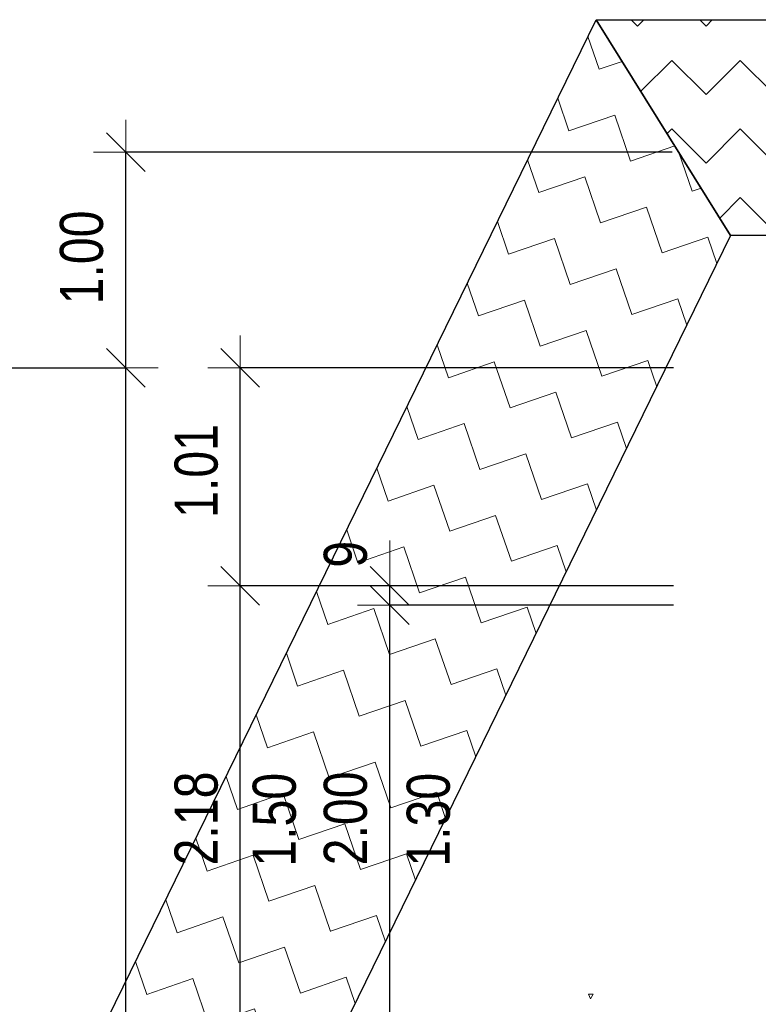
# Model space of a CAD drawing. Header units: centimetres. Extents: x -7.1 to 26.5, y -14.7 to 18.1.
# Tile 44 of 186: x -2.2 to 1.2, y 8.2 to 12.8. Entities that reach past the tile are written whole.
import ezdxf

# ---------------------------------------------------------------- set-up
doc = ezdxf.new("R2010")
doc.units = ezdxf.units.CM
doc.header["$LTSCALE"] = 10
doc.header["$PDMODE"] = 65
doc.linetypes.add('AUSGEZOGEN', pattern=[0])
doc.layers.add('XR$2$105 Cotations100', color=7, linetype='Continuous')
doc.layers.add('XR$3$035 Dalles', color=7, linetype='Continuous')
doc.styles.add('ARIAL', font='arial.ttf')
doc.dimstyles.new('DIMSTYLE_2', dxfattribs={"dimtxt": 0.2, "dimasz": 0.3, "dimexe": 0, "dimexo": 0, "dimgap": 0.1, "dimtad": 2, "dimrnd": 0.005, "dimzin": 4, "dimdsep": 46, "dimtxsty": 'ARIAL', "dimblk1": 'ALL_ML_STRICH', "dimblk2": 'ALL_ML_STRICH', "dimsah": 1, "dimcen": 0, "dimclrd": 7, "dimclre": 7, "dimclrt": 7, "dimadec": 0, "dimazin": 0, "dimtfac": 1, "dimtdec": 0, "dimtix": 1, "dimtmove": 2, "dimatfit": 3, "dimfxl": 0, "dimtzin": 0, "dimlwd": 0, "dimlwe": 18, "dimarcsym": 0})
doc.dimstyles.new('DIMSTYLE_3', dxfattribs={"dimtxt": 0.2, "dimasz": 0.3, "dimexe": 0, "dimexo": 0, "dimgap": 0.1, "dimtad": 2, "dimrnd": 0.005, "dimzin": 4, "dimdsep": 46, "dimtxsty": 'ARIAL', "dimblk1": 'ALL_ML_STRICH', "dimblk2": 'ALL_ML_STRICH', "dimsah": 1, "dimcen": 0, "dimclrd": 7, "dimclre": 7, "dimclrt": 7, "dimadec": 0, "dimazin": 0, "dimtfac": 1, "dimtdec": 0, "dimtix": 1, "dimtmove": 2, "dimatfit": 3, "dimfxl": 0, "dimtzin": 0, "dimlwd": 0, "dimlwe": 18, "dimarcsym": 0})
doc.dimstyles.new('DIMSTYLE_7', dxfattribs={"dimtxt": 0.2, "dimasz": 0.3, "dimexe": 0, "dimexo": 0, "dimgap": 0.1, "dimtad": 2, "dimdec": 1, "dimlfac": 100, "dimrnd": 0.5, "dimzin": 4, "dimdsep": 46, "dimtxsty": 'ARIAL', "dimblk1": 'ALL_ML_STRICH', "dimblk2": 'ALL_ML_STRICH', "dimsah": 1, "dimcen": 0, "dimclrd": 7, "dimclre": 7, "dimclrt": 7, "dimadec": 0, "dimazin": 0, "dimtfac": 1, "dimtdec": 0, "dimtix": 1, "dimtmove": 2, "dimatfit": 3, "dimfxl": 0, "dimtvp": 1.2, "dimtzin": 0, "dimlwd": 0, "dimlwe": 18, "dimarcsym": 0})

# ---------------------------------------------------------------- blocks, each defined once
blk = doc.blocks.new('ALL_ML_STRICH')
at = {"color": 0, "linetype": 'ByBlock', "lineweight": -2}
for p, q in [((0, -0.5), (0, 0.5)), ((-0.3, -0.3), (0.3, 0.3)), ((-1, 0), (0.5, 0))]:
    blk.add_line(p, q, dxfattribs=at)
blk = doc.blocks.new('*D50')
at = {"layer": 'DEFPOINTS', "color": 7, "linetype": 'AUSGEZOGEN', "lineweight": 18, "transparency": 16777216}
for p in [(-1.7359, 11.1435), (-1.7359, -4.0565), (-0.678, -4.0565)]:
    blk.add_point(p, dxfattribs=at)
at = {"layer": 'XR$2$105 Cotations100', "color": 7, "linetype": 'AUSGEZOGEN', "lineweight": -2, "transparency": 16777216}
for p, q in [((-7.0874, 11.1435), (-1.7359, 11.1435)), ((-1.7359, -4.0565), (-1.7359, 11.1435)), ((0.7976, -4.0565), (-1.7359, -4.0565))]:
    blk.add_line(p, q, dxfattribs=at)
at = {"layer": 'XR$2$105 Cotations100', "color": 7, "linetype": 'AUSGEZOGEN', "lineweight": 18, "transparency": 16777216, "xscale": 0.3, "yscale": 0.3, "zscale": 0.3}
for p, rotation in [((-1.7359, 11.1435), 90), ((-1.7359, -4.0565), 270)]:
    blk.add_blockref('ALL_ML_STRICH', p, dxfattribs=dict(at, rotation=rotation))
at = {"layer": 'XR$2$105 Cotations100', "color": 7, "linetype": 'AUSGEZOGEN', "lineweight": 18, "transparency": 16777216, "insert": (-1.9401, 3.5492), "char_height": 0.2, "width": 0.8, "attachment_point": 5, "rotation": 90, "style": 'ARIAL'}
blk.add_mtext('\\W0.80;\\A1;{\\A1;{15.20\\H0.132000;\\S^ ;}}', dxfattribs=at)
blk = doc.blocks.new('*D51')
at = {"layer": 'DEFPOINTS', "color": 7, "linetype": 'AUSGEZOGEN', "lineweight": 18, "transparency": 16777216}
for p in [(-1.7359, 12.1435), (-1.7359, 11.1435), (-1.7359, 11.1435)]:
    blk.add_point(p, dxfattribs=at)
at = {"layer": 'XR$2$105 Cotations100', "color": 7, "linetype": 'AUSGEZOGEN', "lineweight": -2, "transparency": 16777216}
for p, q in [((0.7976, 12.1435), (-1.7359, 12.1435)), ((-1.7359, 11.1435), (-1.7359, 12.1435)), ((-7.0874, 11.1435), (-1.7359, 11.1435))]:
    blk.add_line(p, q, dxfattribs=at)
at = {"layer": 'XR$2$105 Cotations100', "color": 7, "linetype": 'AUSGEZOGEN', "lineweight": 18, "transparency": 16777216, "xscale": 0.3, "yscale": 0.3, "zscale": 0.3}
for p, rotation in [((-1.7359, 12.1435), 90), ((-1.7359, 11.1435), 270)]:
    blk.add_blockref('ALL_ML_STRICH', p, dxfattribs=dict(at, rotation=rotation))
at = {"layer": 'XR$2$105 Cotations100', "color": 7, "linetype": 'AUSGEZOGEN', "lineweight": 18, "transparency": 16777216, "insert": (-1.9401, 11.6553), "char_height": 0.2, "width": 0.64, "attachment_point": 5, "rotation": 90, "style": 'ARIAL'}
blk.add_mtext('\\W0.80;\\A1;{\\A1;{1.00\\H0.132000;\\S^ ;}}', dxfattribs=at)
blk = doc.blocks.new('*D59')
at = {"layer": 'DEFPOINTS', "color": 7, "linetype": 'AUSGEZOGEN', "lineweight": 18, "transparency": 16777216}
for p in [(-1.0136, 10.1335), (-1.205, 7.9535), (-0.9905, 7.9535)]:
    blk.add_point(p, dxfattribs=at)
at = {"layer": 'XR$2$105 Cotations100', "color": 7, "linetype": 'AUSGEZOGEN', "lineweight": -2, "transparency": 16777216}
for p, q in [((0.8046, 10.1335), (-1.205, 10.1335)), ((-1.205, 7.9535), (-1.205, 10.1335)), ((0.8046, 7.9535), (-1.205, 7.9535))]:
    blk.add_line(p, q, dxfattribs=at)
at = {"layer": 'XR$2$105 Cotations100', "color": 7, "linetype": 'AUSGEZOGEN', "lineweight": 18, "transparency": 16777216, "xscale": 0.3, "yscale": 0.3, "zscale": 0.3}
for p, rotation in [((-1.205, 10.1335), 90), ((-1.205, 7.9535), 270)]:
    blk.add_blockref('ALL_ML_STRICH', p, dxfattribs=dict(at, rotation=rotation))
at = {"layer": 'XR$2$105 Cotations100', "color": 7, "linetype": 'AUSGEZOGEN', "lineweight": 18, "transparency": 16777216, "insert": (-1.4084, 9.0549), "char_height": 0.2, "width": 0.64, "attachment_point": 5, "rotation": 90, "style": 'ARIAL'}
blk.add_mtext('\\W0.80;\\A1;{\\A1;{2.18\\H0.132000;\\S^ ;}}', dxfattribs=at)
at = {"layer": 'XR$2$105 Cotations100', "color": 7, "linetype": 'AUSGEZOGEN', "lineweight": 18, "transparency": 16777216, "insert": (-1.1473, 8.8313), "char_height": 0.2, "width": 0.01, "attachment_point": 1, "rotation": 90, "line_spacing_factor": 0.60241, "style": 'ARIAL'}
blk.add_mtext('\\W0.80;1.50', dxfattribs=at)
blk = doc.blocks.new('*D60')
at = {"layer": 'DEFPOINTS', "color": 7, "linetype": 'AUSGEZOGEN', "lineweight": 18, "transparency": 16777216}
for p in [(-1.0751, 11.1435), (-1.205, 10.1335), (-1.0136, 10.1335)]:
    blk.add_point(p, dxfattribs=at)
at = {"layer": 'XR$2$105 Cotations100', "color": 7, "linetype": 'AUSGEZOGEN', "lineweight": -2, "transparency": 16777216}
for p, q in [((0.8046, 11.1435), (-1.205, 11.1435)), ((-1.205, 10.1335), (-1.205, 11.1435)), ((0.8046, 10.1335), (-1.205, 10.1335))]:
    blk.add_line(p, q, dxfattribs=at)
at = {"layer": 'XR$2$105 Cotations100', "color": 7, "linetype": 'AUSGEZOGEN', "lineweight": 18, "transparency": 16777216, "xscale": 0.3, "yscale": 0.3, "zscale": 0.3}
for p, rotation in [((-1.205, 11.1435), 90), ((-1.205, 10.1335), 270)]:
    blk.add_blockref('ALL_ML_STRICH', p, dxfattribs=dict(at, rotation=rotation))
at = {"layer": 'XR$2$105 Cotations100', "color": 7, "linetype": 'AUSGEZOGEN', "lineweight": 18, "transparency": 16777216, "insert": (-1.4084, 10.6655), "char_height": 0.2, "width": 0.64, "attachment_point": 5, "rotation": 90, "style": 'ARIAL'}
blk.add_mtext('\\W0.80;\\A1;{\\A1;{1.01\\H0.132000;\\S^ ;}}', dxfattribs=at)
blk = doc.blocks.new('*D70')
at = {"layer": 'DEFPOINTS', "color": 7, "linetype": 'AUSGEZOGEN', "lineweight": 18, "transparency": 16777216}
for p in [(-0.4323, 8.0435), (-0.512, 7.9535), (-0.447, 7.9535)]:
    blk.add_point(p, dxfattribs=at)
at = {"layer": 'XR$2$105 Cotations100', "color": 7, "linetype": 'AUSGEZOGEN', "lineweight": -2, "transparency": 16777216}
for p, q in [((0.8046, 8.0435), (-0.512, 8.0435)), ((-0.512, 7.9535), (-0.512, 8.0435)), ((0.8046, 7.9535), (-0.512, 7.9535))]:
    blk.add_line(p, q, dxfattribs=at)
at = {"layer": 'XR$2$105 Cotations100', "color": 7, "linetype": 'AUSGEZOGEN', "lineweight": 18, "transparency": 16777216, "xscale": 0.3, "yscale": 0.3, "zscale": 0.3}
for p, rotation in [((-0.512, 7.9535), 270), ((-0.512, 8.0435), 90)]:
    blk.add_blockref('ALL_ML_STRICH', p, dxfattribs=dict(at, rotation=rotation))
at = {"layer": 'XR$2$105 Cotations100', "color": 7, "linetype": 'AUSGEZOGEN', "lineweight": 18, "transparency": 16777216, "insert": (-0.7163, 7.805), "char_height": 0.2, "width": 0.48, "attachment_point": 5, "rotation": 90, "style": 'ARIAL'}
blk.add_mtext('\\W0.80;\\A1;{\\A1;{9\\H0.132000;\\S^ ;}}', dxfattribs=at)
blk = doc.blocks.new('*D71')
at = {"layer": 'DEFPOINTS', "color": 7, "linetype": 'AUSGEZOGEN', "lineweight": 18, "transparency": 16777216}
for p in [(-0.4192, 10.0435), (-0.512, 8.0435), (-0.4323, 8.0435)]:
    blk.add_point(p, dxfattribs=at)
at = {"layer": 'XR$2$105 Cotations100', "color": 7, "linetype": 'AUSGEZOGEN', "lineweight": -2, "transparency": 16777216}
for p, q in [((0.8046, 10.0435), (-0.512, 10.0435)), ((-0.512, 8.0435), (-0.512, 10.0435)), ((0.8046, 8.0435), (-0.512, 8.0435))]:
    blk.add_line(p, q, dxfattribs=at)
at = {"layer": 'XR$2$105 Cotations100', "color": 7, "linetype": 'AUSGEZOGEN', "lineweight": 18, "transparency": 16777216, "xscale": 0.3, "yscale": 0.3, "zscale": 0.3}
for p, rotation in [((-0.512, 10.0435), 90), ((-0.512, 8.0435), 270)]:
    blk.add_blockref('ALL_ML_STRICH', p, dxfattribs=dict(at, rotation=rotation))
at = {"layer": 'XR$2$105 Cotations100', "color": 7, "linetype": 'AUSGEZOGEN', "lineweight": 18, "transparency": 16777216, "insert": (-0.7163, 9.0553), "char_height": 0.2, "width": 0.64, "attachment_point": 5, "rotation": 90, "style": 'ARIAL'}
blk.add_mtext('\\W0.80;\\A1;{\\A1;{2.00\\H0.132000;\\S^ ;}}', dxfattribs=at)
at = {"layer": 'XR$2$105 Cotations100', "color": 7, "linetype": 'AUSGEZOGEN', "lineweight": 18, "transparency": 16777216, "insert": (-0.4332, 8.8313), "char_height": 0.2, "width": 0.01, "attachment_point": 1, "rotation": 90, "line_spacing_factor": 0.60241, "style": 'ARIAL'}
blk.add_mtext('\\W0.80;1.30', dxfattribs=at)
blk = doc.blocks.new('*D72')
at = {"layer": 'DEFPOINTS', "color": 7, "linetype": 'AUSGEZOGEN', "lineweight": 18, "transparency": 16777216}
for p in [(-0.3857, 10.1335), (-0.512, 10.0435), (-0.4192, 10.0435)]:
    blk.add_point(p, dxfattribs=at)
at = {"layer": 'XR$2$105 Cotations100', "color": 7, "linetype": 'AUSGEZOGEN', "lineweight": -2, "transparency": 16777216}
for p, q in [((0.8046, 10.1335), (-0.512, 10.1335)), ((-0.512, 10.0435), (-0.512, 10.1335)), ((0.8046, 10.0435), (-0.512, 10.0435))]:
    blk.add_line(p, q, dxfattribs=at)
at = {"layer": 'XR$2$105 Cotations100', "color": 7, "linetype": 'AUSGEZOGEN', "lineweight": 18, "transparency": 16777216, "xscale": 0.3, "yscale": 0.3, "zscale": 0.3}
for p, rotation in [((-0.512, 10.0435), 270), ((-0.512, 10.1335), 90)]:
    blk.add_blockref('ALL_ML_STRICH', p, dxfattribs=dict(at, rotation=rotation))
at = {"layer": 'XR$2$105 Cotations100', "color": 7, "linetype": 'AUSGEZOGEN', "lineweight": 18, "transparency": 16777216, "insert": (-0.7163, 10.2795), "char_height": 0.2, "width": 0.48, "attachment_point": 5, "rotation": 90, "style": 'ARIAL'}
blk.add_mtext('\\W0.80;\\A1;{\\A1;{9\\H0.132000;\\S^ ;}}', dxfattribs=at)
blk = doc.blocks.new('COMPLEXOBJECT_272')
at = {"layer": 'XR$3$035 Dalles', "color": 253, "linetype": 'AUSGEZOGEN', "lineweight": 13, "transparency": 33554687}
for p, q in [((0.4309, 8.2412), (0.4092, 8.2399)), ((0.4092, 8.2399), (0.4187, 8.2195)), ((0.4187, 8.2195), (0.4309, 8.2412))]:
    blk.add_line(p, q, dxfattribs=at)

msp = doc.modelspace()

# ---------------------------------------------------------------- hatches: boundary and pattern name
at = {"layer": 'XR$3$035 Dalles', "linetype": 'AUSGEZOGEN', "lineweight": 13, "transparency": 33554687}
h = msp.add_hatch(dxfattribs=at)
h.set_pattern_fill('MUSTER', color=8, scale=0.225, angle=18.94, style=0, pattern_type=2)
h.set_pattern_definition([(18.94, (0.27958, 0.5717), (0.1397883, 0.2858483), [0.225, -0.225]), (108.94, (0.27958, 0.5717), (-0.2858483, 0.1397883), [0.225, -0.225])])
h.paths.add_polyline_path([(1.0691, 11.7574), (0.445, 12.7574), (-2.1308, 7.4906), (-1.2325, 7.0513)], flags=0)
h = msp.add_hatch(dxfattribs=at)
h.set_pattern_fill('MUSTER', color=8, scale=0.225, angle=45, style=0, pattern_type=2)
h.set_pattern_definition([(45, (-6e-17, 0.6364), (-2e-17, 0.318198), [0.225, -0.225]), (135, (-6e-17, 0.6364), (-0.318198, 2e-17), [0.225, -0.225])])
h.paths.add_polyline_path([(1.0691, 11.7574), (4.7936, 11.7574), (4.7936, 12.7574), (0.445, 12.7574)], flags=0)

# ---------------------------------------------------------------- linework, layer by layer
at = {"layer": 'XR$3$035 Dalles', "color": 8, "linetype": 'AUSGEZOGEN', "lineweight": 25, "transparency": 33554687}
for points in [[(1.0691, 11.7574), (-1.2325, 7.0513), (-2.1308, 7.4906), (0.445, 12.7574), (1.0691, 11.7574)], [(1.0691, 11.7574), (0.445, 12.7574), (4.7936, 12.7574), (4.7936, 11.7574), (1.0691, 11.7574)]]:
    msp.add_lwpolyline(points, close=True, dxfattribs=at)

# ---------------------------------------------------------------- block references
at = {"layer": 'XR$3$035 Dalles', "color": 253, "linetype": 'AUSGEZOGEN', "lineweight": 13, "transparency": 33554687}
msp.add_blockref('COMPLEXOBJECT_272', (0, 0), dxfattribs=at)

# ---------------------------------------------------------------- dimensions: what is measured, and where the dimension line sits
at = {"layer": 'XR$2$105 Cotations100', "color": 7, "linetype": 'AUSGEZOGEN', "lineweight": 18, "transparency": 33554687}
for base, p1, p2, dimstyle, picture, middle in [((-1.7359, 12.1435), (-7.0874, 11.1435), (0.7976, 12.1435), 'DIMSTYLE_3', '*D51', (-1.9401, 11.6553)), ((-1.7359, 11.1435), (0.7976, -4.0565), (-7.0874, 11.1435), 'DIMSTYLE_2', '*D50', (-1.9401, 3.5492)), ((-1.205, 11.1435), (0.8046, 10.1335), (0.8046, 11.1435), 'DIMSTYLE_3', '*D60', (-1.4084, 10.6655)), ((-0.512, 10.1335), (0.8046, 10.0435), (0.8046, 10.1335), 'DIMSTYLE_7', '*D72', (-0.7163, 10.2795)), ((-0.512, 8.0435), (0.8046, 7.9535), (0.8046, 8.0435), 'DIMSTYLE_7', '*D70', (-0.7163, 7.805))]:
    dim = msp.add_linear_dim(base=base, p1=p1, p2=p2, angle=90, dimstyle=dimstyle, override={"dimpost": '<>', "dimclrd": 7, "dimclre": 7, "dimclrt": 7, "dimlwd": 0, "dimlwe": 18}, dxfattribs=at)
    dim.commit()
    dim.dimension.update_dxf_attribs({"geometry": picture, "text_midpoint": middle, "dimtype": 160})
for base, p1, p2, text, picture, middle in [((-1.205, 10.1335), (0.8046, 7.9535), (0.8046, 10.1335), '<>\\X\\W0.80;1.50', '*D59', (-1.4084, 9.0549)), ((-0.512, 10.0435), (0.8046, 8.0435), (0.8046, 10.0435), '<>\\X\\W0.80;1.30', '*D71', (-0.7163, 9.0553))]:
    dim = msp.add_linear_dim(base=base, p1=p1, p2=p2, angle=90, text=text, dimstyle='DIMSTYLE_3', override={"dimpost": '<>', "dimclrd": 7, "dimclre": 7, "dimclrt": 7, "dimlwd": 0, "dimlwe": 18}, dxfattribs=at)
    dim.commit()
    dim.dimension.update_dxf_attribs({"geometry": picture, "text_midpoint": middle, "dimtype": 160})

doc.saveas('drawing.dxf')
